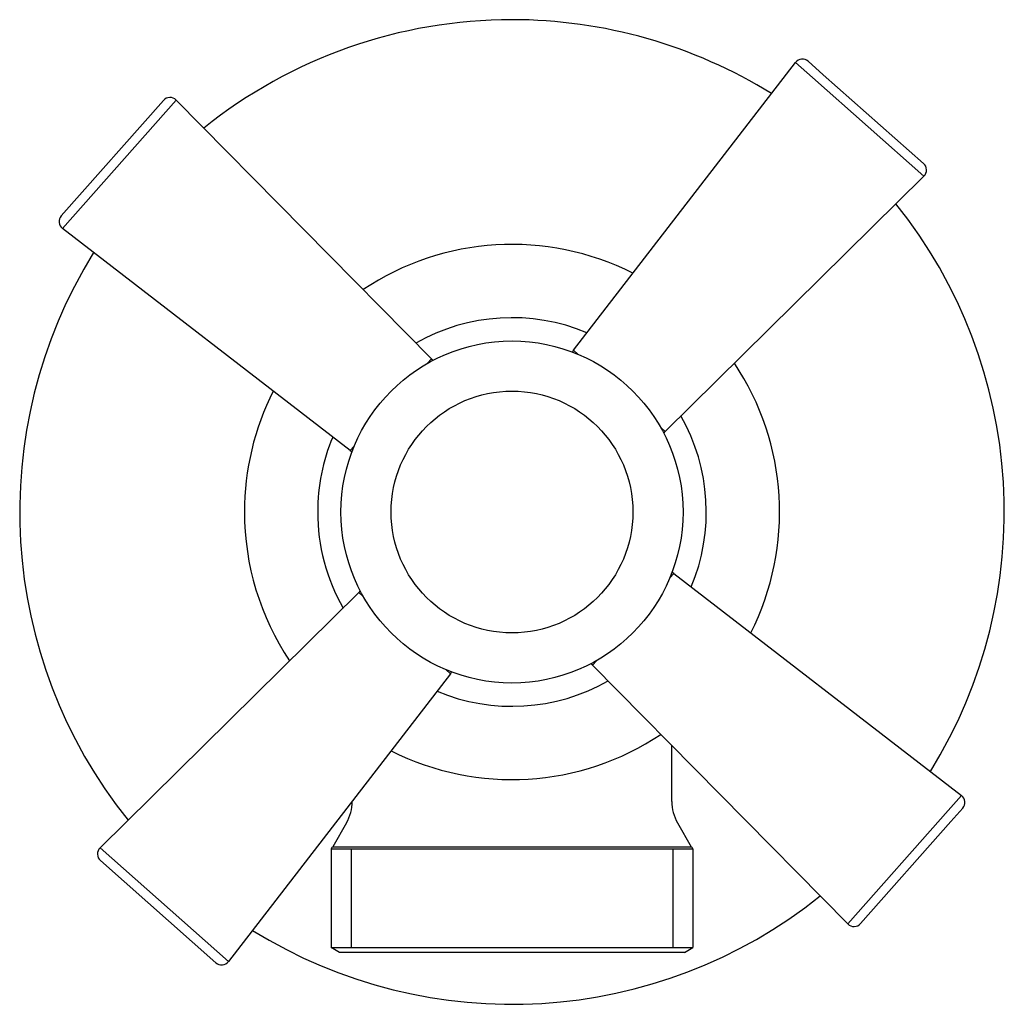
# Model space of a CAD drawing. Header units: millimetres. Extents: x -0.0285 to 0.0285, y -0.0285 to 0.0285.
import ezdxf

# ---------------------------------------------------------------- set-up
doc = ezdxf.new("R2010")
doc.units = ezdxf.units.MM
doc.layers.add('BLOCKS', color=3, linetype='Continuous')

msp = doc.modelspace()

# ---------------------------------------------------------------- linework, layer by layer
at = {"layer": 'BLOCKS'}
for p, q in [((0.003555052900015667, 0.009362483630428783), (0.0164141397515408, 0.02602553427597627)), ((0.01739330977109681, 0.02515852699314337), (0.0164141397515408, 0.02602553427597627)), ((0.0171414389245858, 0.02609440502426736), (0.01802220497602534, 0.02531452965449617)), ((0.02384700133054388, 0.01944409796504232), (0.01739330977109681, 0.02515852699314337)), ((0.01802220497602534, 0.02531452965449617), (0.02382731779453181, 0.0201743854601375)), ((-0.02609440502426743, 0.0171414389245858), (-0.0201743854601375, 0.02382731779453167)), ((-0.01944409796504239, 0.0238470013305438), (-0.02602553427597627, 0.01641413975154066)), ((-0.004662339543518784, 0.008863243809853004), (-0.01944409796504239, 0.0238470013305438)), ((0.008863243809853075, 0.004662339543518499), (0.02384700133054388, 0.01944409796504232)), ((-0.009362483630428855, 0.003555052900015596), (-0.02602553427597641, 0.01641413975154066)), ((0.003555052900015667, 0.009362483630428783), (0.003808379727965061, 0.009138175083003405)), ((-0.004886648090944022, 0.00860991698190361), (-0.004662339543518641, 0.008863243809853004)), ((0.00860991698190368, 0.00488664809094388), (0.008863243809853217, 0.004662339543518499)), ((-0.009362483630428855, 0.003555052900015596), (-0.009138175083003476, 0.00380837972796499)), ((0.009362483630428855, -0.003555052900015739), (0.009138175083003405, -0.003808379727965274)), ((0.009362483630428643, -0.00355505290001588), (0.02602553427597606, -0.01641413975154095)), ((-0.008863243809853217, -0.004662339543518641), (-0.02384700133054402, -0.01944409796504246)), ((-0.00860991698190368, -0.004886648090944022), (-0.008863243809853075, -0.004662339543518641)), ((0.004886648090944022, -0.008609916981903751), (0.00466233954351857, -0.008863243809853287)), ((0.00466233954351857, -0.008863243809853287), (0.01944409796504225, -0.02384700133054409)), ((-0.003555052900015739, -0.009362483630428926), (-0.0164141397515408, -0.02602553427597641)), ((-0.003555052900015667, -0.009362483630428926), (-0.003808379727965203, -0.009138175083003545)), ((0.009249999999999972, -0.01675166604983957), (0.009249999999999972, -0.01351359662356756)), ((0.02525648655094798, -0.0172826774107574), (0.02602553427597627, -0.01641413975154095)), ((-0.009249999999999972, -0.01675166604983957), (-0.009249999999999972, -0.0167421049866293)), ((0.01944409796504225, -0.02384700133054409), (0.02525648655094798, -0.0172826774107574)), ((0.02609440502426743, -0.01714143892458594), (0.0254026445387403, -0.01792269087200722)), ((-0.009584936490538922, -0.01800166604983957), (-0.01038063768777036, -0.01937986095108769)), ((0.009584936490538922, -0.01800166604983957), (0.01038063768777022, -0.01937986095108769)), ((0.0254026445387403, -0.01792269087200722), (0.02017438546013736, -0.02382731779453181)), ((-0.01038063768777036, -0.01937986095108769), (0.01038063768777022, -0.01937986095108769)), ((-0.02384700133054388, -0.01944409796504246), (-0.0164141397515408, -0.02602553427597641)), ((-0.01047749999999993, -0.01950000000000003), (-0.01047749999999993, -0.02521132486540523)), ((-0.01047749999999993, -0.01950000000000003), (0.01047749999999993, -0.01950000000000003)), ((-0.009315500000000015, -0.01950000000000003), (-0.009315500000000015, -0.02521132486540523)), ((0.009315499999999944, -0.01950000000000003), (0.009315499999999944, -0.02521132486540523)), ((0.01047749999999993, -0.01950000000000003), (0.01047749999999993, -0.02521132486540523)), ((-0.0171414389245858, -0.0260944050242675), (-0.02382731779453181, -0.0201743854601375)), ((-0.009977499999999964, -0.02549999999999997), (-0.01047749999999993, -0.02521132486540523)), ((-0.01047749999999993, -0.02521132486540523), (0.01047749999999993, -0.02521132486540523)), ((0.009977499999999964, -0.02549999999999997), (-0.009977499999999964, -0.02549999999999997)), ((0.009977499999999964, -0.02549999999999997), (0.01047749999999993, -0.02521132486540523))]:
    msp.add_line(p, q, dxfattribs=at)
for radius in [0.009900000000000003, 0.007000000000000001]:
    msp.add_circle((0, 0), radius, dxfattribs=at)
for centre, radius, start, end in [((0, 0), 0.0285, 90, 128.7598246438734), ((0, 0), 0.0285, 58.19352929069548, 90), ((0.01680997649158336, 0.02572006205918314), 0.0005, 48.47667696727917, 142.3421769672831), ((-0.01980004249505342, 0.02349585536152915), 0.0004999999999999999, 44.61117696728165, 138.4766769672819), ((0.0234958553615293, 0.01980004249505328), 0.0004999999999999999, 314.6111769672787, 48.47667696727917), ((0, 0), 0.0285, 328.1935292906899, 38.75982464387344), ((-0.02572006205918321, 0.01680997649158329), 0.0005, 138.4766769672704, 232.3421769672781), ((0, 0), 0.01548994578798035, 63.15343539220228, 123.7999185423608), ((0, 0), 0.0285, 148.1935292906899, 218.7598246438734), ((0, 0), 0.01125, 67.30949924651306, 119.6438546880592), ((0.003950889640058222, 0.009057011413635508), 0.0005, 142.3421769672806, 155.7302770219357), ((-0.0050182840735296, 0.008512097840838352), 0.0005, 31.22307691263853, 44.61117696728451), ((0, 0), 0.01548994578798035, 333.1534353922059, 33.79991854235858), ((0, 0), 0.01548994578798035, 153.1534353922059, 180), ((0, 0), 0.01125, 337.3094992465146, 29.64385468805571), ((0.008512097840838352, 0.005018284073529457), 0.0005, 301.2230769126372, 314.6111769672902), ((0, 0), 0.01125, 157.3094992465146, 180), ((-0.00905701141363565, 0.003950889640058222), 0.0005, 232.3421769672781, 245.730277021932), ((0, 0), 0.01548994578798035, 180, 213.7999185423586), ((0, 0), 0.01125, 180, 209.6438546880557), ((0.00905701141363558, -0.003950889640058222), 0.0005, 52.34217696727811, 65.730277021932), ((-0.008512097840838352, -0.0050182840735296), 0.0004999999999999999, 121.2230769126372, 134.6111769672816), ((0.005018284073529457, -0.008512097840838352), 0.0005, 211.2230769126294, 224.6111769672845), ((-0.003950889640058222, -0.00905701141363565), 0.0005, 322.3421769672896, 335.7302770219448), ((0, 0), 0.01125, 247.309499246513, 299.6438546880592), ((0, 0), 0.01548994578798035, 243.1534353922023, 303.7999185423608), ((0.02572006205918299, -0.01680997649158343), 0.0005, 318.4766769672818, 52.34217696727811), ((-0.01174999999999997, -0.01675166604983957), 0.0025, 330.0000000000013, 0), ((0.01174999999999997, -0.01675166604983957), 0.0025, 180, 209.9999999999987), ((-0.01081365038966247, -0.01912986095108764), 0.0005, 312.2448893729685, 330.0000000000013), ((0.0108136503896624, -0.01912986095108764), 0.0005, 209.9999999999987, 227.7551106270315), ((-0.0234958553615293, -0.01980004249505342), 0.0004999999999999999, 134.6111769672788, 228.4766769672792), ((0, 0), 0.0285, 238.1935292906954, 308.7598246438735), ((0.01980004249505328, -0.0234958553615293), 0.0004999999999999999, 224.6111769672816, 318.4766769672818), ((-0.01680997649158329, -0.02572006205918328), 0.0005, 228.4766769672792, 322.3421769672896)]:
    msp.add_arc(centre, radius, start, end, dxfattribs=at)

doc.saveas('drawing.dxf')
